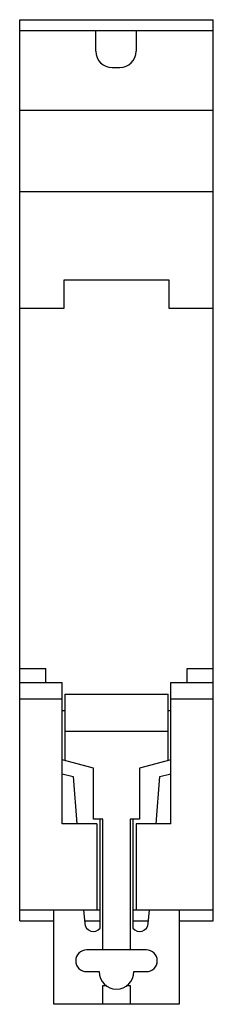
# Model space of a CAD drawing. Header units: millimetres. Extents: x 28.7 to 46.5, y 7 to 97.5.
import ezdxf

# ---------------------------------------------------------------- set-up
doc = ezdxf.new("R2010")
doc.units = ezdxf.units.MM
doc.header["$LTSCALE"] = 6.83418
doc.layers.get('0').update_dxf_attribs({"linetype": 'CONTINUOUS'})

msp = doc.modelspace()

# ---------------------------------------------------------------- linework, layer by layer
at = {"color": 7, "linetype": 'Continuous'}
for p, q in [((28.679, 14.664), (28.679, 97.464)), ((28.679, 97.464), (46.479, 97.464)), ((46.479, 14.664), (46.479, 97.464)), ((28.679, 96.464), (46.479, 96.464)), ((35.679, 94.564), (35.679, 96.464)), ((39.379, 96.464), (39.379, 94.564)), ((37.179, 93.064), (37.879, 93.064)), ((28.679, 89.164), (46.479, 89.164)), ((28.679, 81.664), (46.479, 81.664)), ((32.779, 70.964), (32.779, 73.564)), ((32.779, 73.564), (42.379, 73.564)), ((42.379, 73.564), (42.379, 70.964)), ((28.679, 70.964), (32.779, 70.964)), ((42.379, 70.964), (46.479, 70.964)), ((28.679, 37.864), (31.079, 37.864)), ((31.079, 36.564), (31.079, 37.864)), ((44.079, 37.864), (46.479, 37.864)), ((44.079, 36.564), (44.079, 37.864)), ((28.679, 36.564), (32.579, 36.564)), ((32.579, 23.564), (32.579, 36.564)), ((42.579, 36.564), (46.479, 36.564)), ((42.579, 23.564), (42.579, 36.564)), ((32.829, 35.494), (42.329, 35.494)), ((32.829, 35.494), (32.829, 29.392)), ((42.329, 29.392), (42.329, 35.494)), ((28.679, 35.064), (32.579, 35.064)), ((42.579, 35.064), (46.479, 35.064)), ((32.579, 33.994), (32.829, 33.994)), ((42.329, 33.994), (42.579, 33.994)), ((32.829, 32.094), (42.329, 32.094)), ((35.479, 28.682), (32.579, 29.459)), ((42.579, 29.459), (39.679, 28.682)), ((32.579, 28.184), (33.596, 27.912)), ((35.479, 23.994), (35.479, 28.682)), ((39.679, 28.682), (39.679, 23.994)), ((41.562, 27.912), (42.579, 28.184)), ((33.596, 27.912), (33.938, 23.564)), ((41.22, 23.564), (41.562, 27.912)), ((35.779, 23.564), (32.579, 23.564)), ((36.329, 23.994), (35.479, 23.994)), ((35.779, 23.564), (35.779, 15.664)), ((36.079, 13.994), (36.079, 23.994)), ((36.329, 11.994), (36.329, 23.994)), ((39.679, 23.994), (38.829, 23.994)), ((38.829, 23.994), (38.829, 11.994)), ((39.079, 23.994), (39.079, 13.994)), ((42.579, 23.564), (39.379, 23.564)), ((39.379, 23.564), (39.379, 15.664)), ((28.679, 15.664), (36.079, 15.664)), ((31.829, 6.994), (31.829, 15.664)), ((34.56, 15.664), (34.657, 14.431)), ((39.079, 15.664), (46.479, 15.664)), ((40.501, 14.431), (40.598, 15.664)), ((43.329, 15.664), (43.329, 6.994)), ((28.679, 14.664), (31.829, 14.664)), ((34.638, 14.664), (36.079, 14.664)), ((39.079, 14.664), (40.519, 14.664)), ((43.329, 14.664), (46.479, 14.664)), ((40.329, 11.994), (34.829, 11.994)), ((34.829, 9.994), (35.979, 9.994)), ((39.179, 9.994), (40.329, 9.994)), ((36.329, 8.726), (36.603, 8.726)), ((36.329, 6.994), (36.329, 8.726)), ((38.555, 8.726), (38.829, 8.726)), ((38.829, 8.726), (38.829, 6.994)), ((43.329, 6.994), (31.829, 6.994))]:
    msp.add_line(p, q, dxfattribs=at)
for centre, radius, start, end in [((37.179, 94.564), 1.5, 180, 270), ((37.879, 94.564), 1.5, 270, 360), ((35.454, 14.494), 0.8, 184.5, 321.31781), ((39.703, 14.494), 0.8, 218.68219, 355.5), ((34.829, 10.994), 1, 90, 270), ((40.329, 10.994), 1, 270, 90), ((37.579, 9.994), 1.6, 180, 360)]:
    msp.add_arc(centre, radius, start, end, dxfattribs=at)

doc.saveas('drawing.dxf')
